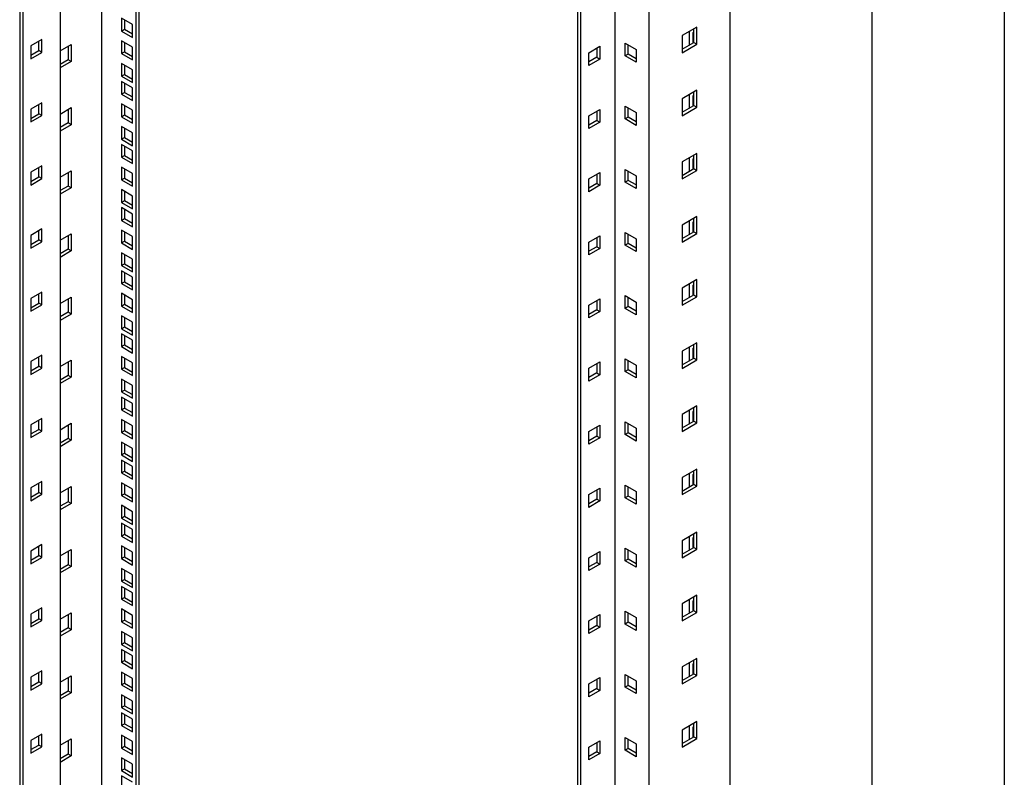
# Model space of a CAD drawing. Header units: millimetres. Extents: x 0 to 3353, y 0 to 2591.
# Tile 3 of 5: x 2786 to 3353, y 1310 to 1746. Entities that reach past the tile are written whole.
import ezdxf

# ---------------------------------------------------------------- set-up
doc = ezdxf.new("R2010")
doc.units = ezdxf.units.MM
doc.header["$LTSCALE"] = 12
doc.layers.add('TEXT', color=140, linetype='Continuous', lineweight=25)

msp = doc.modelspace()

# ---------------------------------------------------------------- linework, layer by layer
at = {"color": 7, "linetype": 'Continuous'}
msp.add_line((3352.83, 2590.83), (3352.83, 0.03), dxfattribs=at)
for p, q in [((2833.46, 2377.36), (2833.46, 842.27)), ((2853.26, 2365.93), (2853.26, 830.84)), ((2855.03, 2366.95), (2855.03, 831.86)), ((2809.77, 2341.24), (2809.77, 806.14)), ((2786.44, 2329.81), (2786.44, 794.71)), ((2788.2, 2328.79), (2788.2, 793.69)), ((3129.03, 619.79), (3129.03, 2154.89)), ((3195.14, 635.51), (3195.14, 2152.65)), ((3107.46, 609.39), (3107.46, 2144.48)), ((3109.23, 608.36), (3109.23, 2143.46)), ((3148.48, 608.57), (3148.48, 2143.67)), ((2844.95, 1746.85), (2844.95, 1739.5)), ((2851.31, 1743.18), (2844.95, 1746.85)), ((2846.72, 1745.83), (2846.72, 1740.52)), ((2844.95, 1739.5), (2846.72, 1740.52)), ((2844.95, 1739.5), (2851.31, 1735.83)), ((2846.72, 1740.52), (2851.31, 1737.87)), ((2851.31, 1735.83), (2851.31, 1743.18)), ((3176.05, 1741.74), (3167.57, 1736.84)), ((3171.81, 1731.53), (3171.81, 1739.29)), ((3174.29, 1732.96), (3174.29, 1740.72)), ((3176.05, 1731.94), (3176.05, 1741.74)), ((2799.16, 1734.56), (2792.8, 1730.89)), ((2797.4, 1728.24), (2797.4, 1733.54)), ((2799.16, 1727.22), (2799.16, 1734.56)), ((2844.95, 1733.87), (2844.95, 1726.52)), ((2851.31, 1730.19), (2844.95, 1733.87)), ((3167.57, 1736.84), (3167.57, 1727.04)), ((3174.29, 1738.25), (3173.75, 1738.55)), ((3173.75, 1738.55), (3173.75, 1732.65)), ((2792.8, 1730.89), (2792.8, 1723.54)), ((2792.8, 1725.58), (2797.4, 1728.24)), ((2799.16, 1727.22), (2797.4, 1728.24)), ((2809.77, 1728.07), (2816.14, 1731.74)), ((2814.37, 1730.72), (2814.37, 1722.96)), ((2816.14, 1731.74), (2816.14, 1721.94)), ((2844.95, 1726.52), (2846.72, 1727.54)), ((2846.72, 1732.85), (2846.72, 1727.54)), ((2846.72, 1727.54), (2851.31, 1724.89)), ((2851.31, 1722.85), (2851.31, 1730.19)), ((3113.83, 1727.04), (3120.19, 1730.72)), ((3118.42, 1729.7), (3118.42, 1724.39)), ((3120.19, 1730.72), (3120.19, 1723.37)), ((3134.69, 1725.21), (3134.69, 1732.56)), ((3134.69, 1732.56), (3141.05, 1728.88)), ((3136.45, 1726.23), (3136.45, 1731.54)), ((3141.05, 1728.88), (3141.05, 1721.53)), ((3167.57, 1729.08), (3174.29, 1732.96)), ((3167.57, 1727.04), (3176.05, 1731.94)), ((3174.29, 1732.96), (3176.05, 1731.94)), ((2792.8, 1723.54), (2799.16, 1727.22)), ((2814.37, 1722.96), (2809.77, 1720.31)), ((2816.14, 1721.94), (2809.77, 1718.27)), ((2816.14, 1721.94), (2814.37, 1722.96)), ((2844.95, 1726.52), (2851.31, 1722.85)), ((3113.83, 1719.69), (3113.83, 1727.04)), ((3118.42, 1724.39), (3113.83, 1721.73)), ((3120.19, 1723.37), (3113.83, 1719.69)), ((3118.42, 1724.39), (3120.19, 1723.37)), ((3136.45, 1726.23), (3134.69, 1725.21)), ((3141.05, 1721.53), (3134.69, 1725.21)), ((3141.05, 1723.57), (3136.45, 1726.23)), ((2844.95, 1720.89), (2844.95, 1713.54)), ((2851.31, 1717.21), (2844.95, 1720.89)), ((2846.72, 1719.86), (2846.72, 1714.56)), ((2851.31, 1709.86), (2851.31, 1717.21)), ((2844.95, 1713.54), (2846.72, 1714.56)), ((2844.95, 1713.54), (2851.31, 1709.86)), ((2844.95, 1710.56), (2844.95, 1703.21)), ((2851.31, 1706.88), (2844.95, 1710.56)), ((2846.72, 1714.56), (2851.31, 1711.9)), ((2846.72, 1709.54), (2846.72, 1704.23)), ((2851.31, 1699.53), (2851.31, 1706.88)), ((3176.05, 1705.44), (3167.57, 1700.54)), ((3176.05, 1695.64), (3176.05, 1705.44)), ((2844.95, 1703.21), (2846.72, 1704.23)), ((2844.95, 1703.21), (2851.31, 1699.53)), ((2846.72, 1704.23), (2851.31, 1701.57)), ((3167.57, 1700.54), (3167.57, 1690.75)), ((3171.81, 1695.24), (3171.81, 1702.99)), ((3174.29, 1701.95), (3173.75, 1702.26)), ((3173.75, 1702.26), (3173.75, 1696.36)), ((3174.29, 1696.66), (3174.29, 1704.42)), ((2799.16, 1698.27), (2792.8, 1694.59)), ((2792.8, 1694.59), (2792.8, 1687.25)), ((2797.4, 1691.94), (2797.4, 1697.25)), ((2799.16, 1690.92), (2799.16, 1698.27)), ((2809.77, 1691.77), (2816.14, 1695.45)), ((2814.37, 1694.43), (2814.37, 1686.67)), ((2816.14, 1695.45), (2816.14, 1685.65)), ((2844.95, 1697.57), (2844.95, 1690.22)), ((2851.31, 1693.9), (2844.95, 1697.57)), ((2846.72, 1696.55), (2846.72, 1691.24)), ((2851.31, 1686.55), (2851.31, 1693.9)), ((3113.83, 1690.75), (3120.19, 1694.42)), ((3120.19, 1694.42), (3120.19, 1687.07)), ((3134.69, 1688.91), (3134.69, 1696.26)), ((3134.69, 1696.26), (3141.05, 1692.59)), ((3136.45, 1689.93), (3136.45, 1695.24)), ((3167.57, 1692.79), (3174.29, 1696.66)), ((3167.57, 1690.75), (3176.05, 1695.64)), ((3174.29, 1696.66), (3176.05, 1695.64)), ((2792.8, 1689.29), (2797.4, 1691.94)), ((2792.8, 1687.25), (2799.16, 1690.92)), ((2799.16, 1690.92), (2797.4, 1691.94)), ((2844.95, 1690.22), (2846.72, 1691.24)), ((2844.95, 1690.22), (2851.31, 1686.55)), ((2846.72, 1691.24), (2851.31, 1688.59)), ((3113.83, 1683.4), (3113.83, 1690.75)), ((3118.42, 1688.09), (3113.83, 1685.44)), ((3118.42, 1693.4), (3118.42, 1688.09)), ((3118.42, 1688.09), (3120.19, 1687.07)), ((3136.45, 1689.93), (3134.69, 1688.91)), ((3141.05, 1685.24), (3134.69, 1688.91)), ((3141.05, 1687.28), (3136.45, 1689.93)), ((3141.05, 1692.59), (3141.05, 1685.24)), ((2814.37, 1686.67), (2809.77, 1684.02)), ((2816.14, 1685.65), (2809.77, 1681.97)), ((2816.14, 1685.65), (2814.37, 1686.67)), ((2844.95, 1684.59), (2844.95, 1677.24)), ((2851.31, 1680.92), (2844.95, 1684.59)), ((2846.72, 1683.57), (2846.72, 1678.26)), ((3120.19, 1687.07), (3113.83, 1683.4)), ((2844.95, 1677.24), (2846.72, 1678.26)), ((2844.95, 1677.24), (2851.31, 1673.57)), ((2846.72, 1678.26), (2851.31, 1675.61)), ((2851.31, 1673.57), (2851.31, 1680.92)), ((2844.95, 1674.26), (2844.95, 1666.91)), ((2851.31, 1670.59), (2844.95, 1674.26)), ((2846.72, 1673.24), (2846.72, 1667.93)), ((2844.95, 1666.91), (2846.72, 1667.93)), ((2844.95, 1666.91), (2851.31, 1663.24)), ((2846.72, 1667.93), (2851.31, 1665.28)), ((2851.31, 1663.24), (2851.31, 1670.59)), ((3176.05, 1669.15), (3167.57, 1664.25)), ((3171.81, 1658.94), (3171.81, 1666.7)), ((3174.29, 1665.66), (3173.75, 1665.96)), ((3173.75, 1665.96), (3173.75, 1660.06)), ((3174.29, 1660.37), (3174.29, 1668.13)), ((3176.05, 1659.35), (3176.05, 1669.15)), ((2799.16, 1661.97), (2792.8, 1658.3)), ((2797.4, 1655.65), (2797.4, 1660.95)), ((2799.16, 1654.62), (2799.16, 1661.97)), ((2844.95, 1661.28), (2844.95, 1653.93)), ((2851.31, 1657.6), (2844.95, 1661.28)), ((2846.72, 1660.26), (2846.72, 1654.95)), ((3134.69, 1652.62), (3134.69, 1659.97)), ((3134.69, 1659.97), (3141.05, 1656.29)), ((3167.57, 1664.25), (3167.57, 1654.45)), ((3167.57, 1656.49), (3174.29, 1660.37)), ((3174.29, 1660.37), (3176.05, 1659.35)), ((2792.8, 1658.3), (2792.8, 1650.95)), ((2792.8, 1652.99), (2797.4, 1655.65)), ((2792.8, 1650.95), (2799.16, 1654.62)), ((2799.16, 1654.62), (2797.4, 1655.65)), ((2809.77, 1655.48), (2816.14, 1659.15)), ((2814.37, 1658.13), (2814.37, 1650.37)), ((2816.14, 1659.15), (2816.14, 1649.35)), ((2844.95, 1653.93), (2846.72, 1654.95)), ((2844.95, 1653.93), (2851.31, 1650.26)), ((2846.72, 1654.95), (2851.31, 1652.3)), ((2851.31, 1650.26), (2851.31, 1657.6)), ((3113.83, 1654.45), (3120.19, 1658.13)), ((3113.83, 1647.1), (3113.83, 1654.45)), ((3118.42, 1657.1), (3118.42, 1651.8)), ((3120.19, 1658.13), (3120.19, 1650.78)), ((3136.45, 1653.64), (3136.45, 1658.95)), ((3141.05, 1656.29), (3141.05, 1648.94)), ((3167.57, 1654.45), (3176.05, 1659.35)), ((2814.37, 1650.37), (2809.77, 1647.72)), ((2816.14, 1649.35), (2809.77, 1645.68)), ((2816.14, 1649.35), (2814.37, 1650.37)), ((2844.95, 1648.29), (2844.95, 1640.95)), ((2851.31, 1644.62), (2844.95, 1648.29)), ((3118.42, 1651.8), (3113.83, 1649.14)), ((3120.19, 1650.78), (3113.83, 1647.1)), ((3118.42, 1651.8), (3120.19, 1650.78)), ((3136.45, 1653.64), (3134.69, 1652.62)), ((3141.05, 1648.94), (3134.69, 1652.62)), ((3141.05, 1650.98), (3136.45, 1653.64)), ((2846.72, 1647.27), (2846.72, 1641.97)), ((2851.31, 1637.27), (2851.31, 1644.62)), ((2844.95, 1640.95), (2846.72, 1641.97)), ((2844.95, 1640.95), (2851.31, 1637.27)), ((2844.95, 1637.97), (2844.95, 1630.62)), ((2851.31, 1634.29), (2844.95, 1637.97)), ((2846.72, 1641.97), (2851.31, 1639.31)), ((2846.72, 1636.95), (2846.72, 1631.64)), ((2844.95, 1630.62), (2846.72, 1631.64)), ((2846.72, 1631.64), (2851.31, 1628.98)), ((2851.31, 1626.94), (2851.31, 1634.29)), ((3176.05, 1632.85), (3167.57, 1627.95)), ((3174.29, 1624.07), (3174.29, 1631.83)), ((3176.05, 1623.05), (3176.05, 1632.85)), ((2799.16, 1625.68), (2792.8, 1622)), ((2799.16, 1618.33), (2799.16, 1625.68)), ((2844.95, 1630.62), (2851.31, 1626.94)), ((3167.57, 1627.95), (3167.57, 1618.15)), ((3171.81, 1622.64), (3171.81, 1630.4)), ((3174.29, 1629.36), (3173.75, 1629.67)), ((3173.75, 1629.67), (3173.75, 1623.77)), ((2792.8, 1622), (2792.8, 1614.66)), ((2797.4, 1619.35), (2797.4, 1624.66)), ((2809.77, 1619.18), (2816.14, 1622.86)), ((2814.37, 1621.84), (2814.37, 1614.08)), ((2816.14, 1622.86), (2816.14, 1613.06)), ((2844.95, 1624.98), (2844.95, 1617.63)), ((2851.31, 1621.31), (2844.95, 1624.98)), ((2846.72, 1623.96), (2846.72, 1618.65)), ((2851.31, 1613.96), (2851.31, 1621.31)), ((3113.83, 1618.16), (3120.19, 1621.83)), ((3118.42, 1620.81), (3118.42, 1615.5)), ((3120.19, 1621.83), (3120.19, 1614.48)), ((3134.69, 1616.32), (3134.69, 1623.67)), ((3134.69, 1623.67), (3141.05, 1620)), ((3136.45, 1617.34), (3136.45, 1622.65)), ((3141.05, 1620), (3141.05, 1612.65)), ((3167.57, 1620.2), (3174.29, 1624.07)), ((3167.57, 1618.15), (3176.05, 1623.05)), ((3174.29, 1624.07), (3176.05, 1623.05)), ((2792.8, 1616.7), (2797.4, 1619.35)), ((2792.8, 1614.66), (2799.16, 1618.33)), ((2799.16, 1618.33), (2797.4, 1619.35)), ((2844.95, 1617.63), (2846.72, 1618.65)), ((2844.95, 1617.63), (2851.31, 1613.96)), ((2846.72, 1618.65), (2851.31, 1616)), ((3113.83, 1610.81), (3113.83, 1618.16)), ((3118.42, 1615.5), (3113.83, 1612.85)), ((3120.19, 1614.48), (3113.83, 1610.81)), ((3118.42, 1615.5), (3120.19, 1614.48)), ((3136.45, 1617.34), (3134.69, 1616.32)), ((3141.05, 1612.65), (3134.69, 1616.32)), ((3141.05, 1614.69), (3136.45, 1617.34)), ((2814.37, 1614.08), (2809.77, 1611.42)), ((2816.14, 1613.06), (2809.77, 1609.38)), ((2816.14, 1613.06), (2814.37, 1614.08)), ((2844.95, 1612), (2844.95, 1604.65)), ((2851.31, 1608.33), (2844.95, 1612)), ((2846.72, 1610.98), (2846.72, 1605.67)), ((2844.95, 1604.65), (2846.72, 1605.67)), ((2844.95, 1604.65), (2851.31, 1600.98)), ((2846.72, 1605.67), (2851.31, 1603.02)), ((2851.31, 1600.98), (2851.31, 1608.33)), ((2844.95, 1601.67), (2844.95, 1594.32)), ((2851.31, 1598), (2844.95, 1601.67)), ((2846.72, 1600.65), (2846.72, 1595.34)), ((2851.31, 1590.65), (2851.31, 1598)), ((2844.95, 1594.32), (2846.72, 1595.34)), ((2844.95, 1594.32), (2851.31, 1590.65)), ((2846.72, 1595.34), (2851.31, 1592.69)), ((3176.05, 1596.56), (3167.57, 1591.66)), ((3167.57, 1591.66), (3167.57, 1581.86)), ((3171.81, 1586.35), (3171.81, 1594.11)), ((3174.29, 1593.07), (3173.75, 1593.37)), ((3173.75, 1593.37), (3173.75, 1587.47)), ((3174.29, 1587.78), (3174.29, 1595.54)), ((3176.05, 1586.76), (3176.05, 1596.56)), ((2799.16, 1589.38), (2792.8, 1585.71)), ((2797.4, 1583.05), (2797.4, 1588.36)), ((2799.16, 1582.03), (2799.16, 1589.38)), ((2809.77, 1582.9), (2816.14, 1586.57)), ((2816.14, 1586.57), (2816.14, 1576.77)), ((2844.95, 1588.69), (2844.95, 1581.34)), ((2851.31, 1585.01), (2844.95, 1588.69)), ((2846.72, 1587.67), (2846.72, 1582.36)), ((3134.69, 1580.03), (3134.69, 1587.38)), ((3134.69, 1587.38), (3141.05, 1583.7)), ((3136.45, 1581.05), (3136.45, 1586.36)), ((3167.57, 1583.9), (3174.29, 1587.78)), ((3167.57, 1581.86), (3176.05, 1586.76)), ((3174.29, 1587.78), (3176.05, 1586.76)), ((2792.8, 1585.71), (2792.8, 1578.36)), ((2792.8, 1580.4), (2797.4, 1583.05)), ((2792.8, 1578.36), (2799.16, 1582.03)), ((2799.16, 1582.03), (2797.4, 1583.05)), ((2814.37, 1585.55), (2814.37, 1577.79)), ((2844.95, 1581.34), (2846.72, 1582.36)), ((2844.95, 1581.34), (2851.31, 1577.66)), ((2846.72, 1582.36), (2851.31, 1579.71)), ((2851.31, 1577.66), (2851.31, 1585.01)), ((3113.83, 1581.86), (3120.19, 1585.53)), ((3113.83, 1574.51), (3113.83, 1581.86)), ((3118.42, 1584.51), (3118.42, 1579.21)), ((3120.19, 1585.53), (3120.19, 1578.19)), ((3136.45, 1581.05), (3134.69, 1580.03)), ((3141.05, 1578.39), (3136.45, 1581.05)), ((3141.05, 1583.7), (3141.05, 1576.35)), ((2814.37, 1577.79), (2809.77, 1575.14)), ((2816.14, 1576.77), (2809.77, 1573.1)), ((2816.14, 1576.77), (2814.37, 1577.79)), ((2844.95, 1575.7), (2844.95, 1568.36)), ((2851.31, 1572.03), (2844.95, 1575.7)), ((2846.72, 1574.68), (2846.72, 1569.38)), ((3118.42, 1579.21), (3113.83, 1576.55)), ((3120.19, 1578.19), (3113.83, 1574.51)), ((3118.42, 1579.21), (3120.19, 1578.19)), ((3141.05, 1576.35), (3134.69, 1580.03)), ((2844.95, 1568.36), (2846.72, 1569.38)), ((2846.72, 1569.38), (2851.31, 1566.72)), ((2851.31, 1564.68), (2851.31, 1572.03)), ((2844.95, 1568.36), (2851.31, 1564.68)), ((2844.95, 1565.38), (2844.95, 1558.03)), ((2851.31, 1561.7), (2844.95, 1565.38)), ((2846.72, 1564.35), (2846.72, 1559.05)), ((2844.95, 1558.03), (2846.72, 1559.05)), ((2844.95, 1558.03), (2851.31, 1554.35)), ((2846.72, 1559.05), (2851.31, 1556.39)), ((2851.31, 1554.35), (2851.31, 1561.7)), ((3176.05, 1560.26), (3167.57, 1555.36)), ((3171.81, 1550.05), (3171.81, 1557.81)), ((3174.29, 1551.48), (3174.29, 1559.24)), ((3176.05, 1550.46), (3176.05, 1560.26)), ((2799.16, 1553.1), (2792.8, 1549.42)), ((2797.4, 1546.77), (2797.4, 1552.08)), ((2799.16, 1545.75), (2799.16, 1553.1)), ((2844.95, 1552.39), (2844.95, 1545.04)), ((2851.31, 1548.72), (2844.95, 1552.39)), ((3167.57, 1555.36), (3167.57, 1545.56)), ((3174.29, 1556.77), (3173.75, 1557.08)), ((3173.75, 1557.08), (3173.75, 1551.18)), ((2792.8, 1549.42), (2792.8, 1542.07)), ((2792.8, 1544.11), (2797.4, 1546.77)), ((2799.16, 1545.75), (2797.4, 1546.77)), ((2809.77, 1546.6), (2816.14, 1550.27)), ((2814.37, 1549.25), (2814.37, 1541.5)), ((2816.14, 1550.27), (2816.14, 1540.48)), ((2846.72, 1551.37), (2846.72, 1546.06)), ((2851.31, 1541.37), (2851.31, 1548.72)), ((3113.83, 1545.57), (3120.19, 1549.24)), ((3118.42, 1548.22), (3118.42, 1542.91)), ((3120.19, 1549.24), (3120.19, 1541.89)), ((3134.69, 1543.73), (3134.69, 1551.08)), ((3134.69, 1551.08), (3141.05, 1547.41)), ((3136.45, 1544.75), (3136.45, 1550.06)), ((3141.05, 1547.41), (3141.05, 1540.06)), ((3167.57, 1547.61), (3174.29, 1551.48)), ((3167.57, 1545.56), (3176.05, 1550.46)), ((3174.29, 1551.48), (3176.05, 1550.46)), ((2792.8, 1542.07), (2799.16, 1545.75)), ((2814.37, 1541.5), (2809.77, 1538.84)), ((2816.14, 1540.48), (2814.37, 1541.5)), ((2844.95, 1545.04), (2846.72, 1546.06)), ((2844.95, 1545.04), (2851.31, 1541.37)), ((2846.72, 1546.06), (2851.31, 1543.41)), ((3113.83, 1538.22), (3113.83, 1545.57)), ((3118.42, 1542.91), (3113.83, 1540.26)), ((3120.19, 1541.89), (3113.83, 1538.22)), ((3118.42, 1542.91), (3120.19, 1541.89)), ((3136.45, 1544.75), (3134.69, 1543.73)), ((3141.05, 1540.06), (3134.69, 1543.73)), ((3141.05, 1542.1), (3136.45, 1544.75)), ((2816.14, 1540.48), (2809.77, 1536.8)), ((2844.95, 1539.41), (2844.95, 1532.06)), ((2851.31, 1535.74), (2844.95, 1539.41)), ((2846.72, 1538.39), (2846.72, 1533.08)), ((2851.31, 1528.39), (2851.31, 1535.74)), ((2844.95, 1532.06), (2846.72, 1533.08)), ((2844.95, 1532.06), (2851.31, 1528.39)), ((2846.72, 1533.08), (2851.31, 1530.43)), ((2844.95, 1529.08), (2844.95, 1521.73)), ((2851.31, 1525.41), (2844.95, 1529.08)), ((2846.72, 1528.06), (2846.72, 1522.75)), ((2851.31, 1518.06), (2851.31, 1525.41)), ((3176.05, 1523.97), (3167.57, 1519.07)), ((3176.05, 1514.17), (3176.05, 1523.97)), ((2844.95, 1521.73), (2846.72, 1522.75)), ((2844.95, 1521.73), (2851.31, 1518.06)), ((2846.72, 1522.75), (2851.31, 1520.1)), ((3167.57, 1519.07), (3167.57, 1509.27)), ((3171.81, 1513.76), (3171.81, 1521.52)), ((3174.29, 1520.48), (3173.75, 1520.78)), ((3173.75, 1520.78), (3173.75, 1514.88)), ((3174.29, 1515.19), (3174.29, 1522.95)), ((2799.16, 1516.8), (2792.8, 1513.13)), ((2792.8, 1513.13), (2792.8, 1505.78)), ((2797.4, 1510.47), (2797.4, 1515.78)), ((2799.16, 1509.45), (2799.16, 1516.8)), ((2809.77, 1510.3), (2816.14, 1513.98)), ((2814.37, 1512.96), (2814.37, 1505.2)), ((2816.14, 1513.98), (2816.14, 1504.18)), ((2844.95, 1516.1), (2844.95, 1508.75)), ((2851.31, 1512.42), (2844.95, 1516.1)), ((2846.72, 1515.08), (2846.72, 1509.77)), ((2851.31, 1505.07), (2851.31, 1512.42)), ((3113.83, 1509.27), (3120.19, 1512.94)), ((3120.19, 1512.94), (3120.19, 1505.6)), ((3134.69, 1507.44), (3134.69, 1514.79)), ((3134.69, 1514.79), (3141.05, 1511.11)), ((3136.45, 1508.46), (3136.45, 1513.76)), ((3167.57, 1511.31), (3174.29, 1515.19)), ((3167.57, 1509.27), (3176.05, 1514.17)), ((3174.29, 1515.19), (3176.05, 1514.17)), ((2792.8, 1507.82), (2797.4, 1510.47)), ((2792.8, 1505.78), (2799.16, 1509.45)), ((2799.16, 1509.45), (2797.4, 1510.47)), ((2844.95, 1508.75), (2846.72, 1509.77)), ((2844.95, 1508.75), (2851.31, 1505.07)), ((2846.72, 1509.77), (2851.31, 1507.12)), ((3113.83, 1501.92), (3113.83, 1509.27)), ((3118.42, 1506.62), (3113.83, 1503.96)), ((3118.42, 1511.92), (3118.42, 1506.62)), ((3118.42, 1506.62), (3120.19, 1505.6)), ((3136.45, 1508.46), (3134.69, 1507.44)), ((3141.05, 1503.76), (3134.69, 1507.44)), ((3141.05, 1505.8), (3136.45, 1508.46)), ((3141.05, 1511.11), (3141.05, 1503.76)), ((2814.37, 1505.2), (2809.77, 1502.55)), ((2816.14, 1504.18), (2809.77, 1500.51)), ((2816.14, 1504.18), (2814.37, 1505.2)), ((2844.95, 1503.11), (2844.95, 1495.76)), ((2851.31, 1499.44), (2844.95, 1503.11)), ((2846.72, 1502.09), (2846.72, 1496.79)), ((3120.19, 1505.6), (3113.83, 1501.92)), ((2844.95, 1495.76), (2846.72, 1496.79)), ((2844.95, 1495.76), (2851.31, 1492.09)), ((2846.72, 1496.79), (2851.31, 1494.13)), ((2851.31, 1492.09), (2851.31, 1499.44)), ((2844.95, 1492.78), (2844.95, 1485.44)), ((2851.31, 1489.11), (2844.95, 1492.78)), ((2846.72, 1491.76), (2846.72, 1486.46)), ((2844.95, 1485.44), (2846.72, 1486.46)), ((2844.95, 1485.44), (2851.31, 1481.76)), ((2846.72, 1486.46), (2851.31, 1483.8)), ((2851.31, 1481.76), (2851.31, 1489.11)), ((3176.05, 1487.67), (3167.57, 1482.77)), ((3171.81, 1477.46), (3171.81, 1485.22)), ((3174.29, 1484.18), (3173.75, 1484.49)), ((3173.75, 1484.49), (3173.75, 1478.59)), ((3174.29, 1478.89), (3174.29, 1486.65)), ((3176.05, 1477.87), (3176.05, 1487.67)), ((2799.16, 1480.51), (2792.8, 1476.83)), ((2797.4, 1474.18), (2797.4, 1479.49)), ((2799.16, 1473.16), (2799.16, 1480.51)), ((2844.95, 1479.8), (2844.95, 1472.45)), ((2851.31, 1476.13), (2844.95, 1479.8)), ((2846.72, 1478.78), (2846.72, 1473.47)), ((3134.69, 1471.14), (3134.69, 1478.49)), ((3134.69, 1478.49), (3141.05, 1474.82)), ((3167.57, 1482.77), (3167.57, 1472.97)), ((3167.57, 1475.01), (3174.29, 1478.89)), ((3174.29, 1478.89), (3176.05, 1477.87)), ((2792.8, 1476.83), (2792.8, 1469.48)), ((2792.8, 1471.52), (2797.4, 1474.18)), ((2792.8, 1469.48), (2799.16, 1473.16)), ((2799.16, 1473.16), (2797.4, 1474.18)), ((2809.77, 1474.01), (2816.14, 1477.68)), ((2814.37, 1476.66), (2814.37, 1468.91)), ((2816.14, 1477.68), (2816.14, 1467.88)), ((2844.95, 1472.45), (2846.72, 1473.47)), ((2846.72, 1473.47), (2851.31, 1470.82)), ((2851.31, 1468.78), (2851.31, 1476.13)), ((3113.83, 1472.98), (3120.19, 1476.65)), ((3113.83, 1465.63), (3113.83, 1472.98)), ((3118.42, 1475.63), (3118.42, 1470.32)), ((3120.19, 1476.65), (3120.19, 1469.3)), ((3136.45, 1472.16), (3136.45, 1477.47)), ((3141.05, 1474.82), (3141.05, 1467.47)), ((3167.57, 1472.97), (3176.05, 1477.87)), ((2814.37, 1468.91), (2809.77, 1466.25)), ((2816.14, 1467.88), (2809.77, 1464.21)), ((2816.14, 1467.88), (2814.37, 1468.91)), ((2844.95, 1472.45), (2851.31, 1468.78)), ((3118.42, 1470.32), (3113.83, 1467.67)), ((3120.19, 1469.3), (3113.83, 1465.63)), ((3118.42, 1470.32), (3120.19, 1469.3)), ((3136.45, 1472.16), (3134.69, 1471.14)), ((3141.05, 1467.47), (3134.69, 1471.14)), ((3141.05, 1469.51), (3136.45, 1472.16)), ((2844.95, 1466.82), (2844.95, 1459.47)), ((2851.31, 1463.14), (2844.95, 1466.82)), ((2846.72, 1465.8), (2846.72, 1460.49)), ((2851.31, 1455.8), (2851.31, 1463.14)), ((2844.95, 1459.47), (2846.72, 1460.49)), ((2844.95, 1459.47), (2851.31, 1455.8)), ((2844.95, 1456.49), (2844.95, 1449.14)), ((2851.31, 1452.82), (2844.95, 1456.49)), ((2846.72, 1460.49), (2851.31, 1457.84)), ((2844.95, 1449.14), (2846.72, 1450.16)), ((2846.72, 1455.47), (2846.72, 1450.16)), ((2846.72, 1450.16), (2851.31, 1447.51)), ((2851.31, 1445.47), (2851.31, 1452.82)), ((3176.05, 1451.38), (3167.57, 1446.48)), ((3174.29, 1442.6), (3174.29, 1450.35)), ((3176.05, 1441.58), (3176.05, 1451.38)), ((2844.95, 1449.14), (2851.31, 1445.47)), ((3167.57, 1446.48), (3167.57, 1436.68)), ((3171.81, 1441.17), (3171.81, 1448.93)), ((3174.29, 1447.89), (3173.75, 1448.19)), ((3173.75, 1448.19), (3173.75, 1442.29)), ((2799.16, 1444.21), (2792.8, 1440.54)), ((2792.8, 1440.54), (2792.8, 1433.19)), ((2797.4, 1437.88), (2797.4, 1443.19)), ((2799.16, 1436.86), (2799.16, 1444.21)), ((2809.77, 1437.71), (2816.14, 1441.39)), ((2814.37, 1440.37), (2814.37, 1432.61)), ((2816.14, 1441.39), (2816.14, 1431.59)), ((2844.95, 1443.51), (2844.95, 1436.16)), ((2851.31, 1439.83), (2844.95, 1443.51)), ((2846.72, 1442.49), (2846.72, 1437.18)), ((2851.31, 1432.48), (2851.31, 1439.83)), ((3113.83, 1436.68), (3120.19, 1440.35)), ((3118.42, 1439.33), (3118.42, 1434.03)), ((3120.19, 1440.35), (3120.19, 1433)), ((3134.69, 1434.85), (3134.69, 1442.19)), ((3134.69, 1442.19), (3141.05, 1438.52)), ((3136.45, 1435.87), (3136.45, 1441.17)), ((3167.57, 1438.72), (3174.29, 1442.6)), ((3167.57, 1436.68), (3176.05, 1441.58)), ((3174.29, 1442.6), (3176.05, 1441.58)), ((2792.8, 1435.23), (2797.4, 1437.88)), ((2792.8, 1433.19), (2799.16, 1436.86)), ((2799.16, 1436.86), (2797.4, 1437.88)), ((2844.95, 1436.16), (2846.72, 1437.18)), ((2844.95, 1436.16), (2851.31, 1432.48)), ((2846.72, 1437.18), (2851.31, 1434.52)), ((3113.83, 1429.33), (3113.83, 1436.68)), ((3118.42, 1434.03), (3113.83, 1431.37)), ((3120.19, 1433), (3113.83, 1429.33)), ((3118.42, 1434.03), (3120.19, 1433)), ((3136.45, 1435.87), (3134.69, 1434.85)), ((3141.05, 1431.17), (3134.69, 1434.85)), ((3141.05, 1433.21), (3136.45, 1435.87)), ((3141.05, 1438.52), (3141.05, 1431.17)), ((2814.37, 1432.61), (2809.77, 1429.96)), ((2816.14, 1431.59), (2809.77, 1427.92)), ((2816.14, 1431.59), (2814.37, 1432.61)), ((2844.95, 1430.52), (2844.95, 1423.17)), ((2851.31, 1426.85), (2844.95, 1430.52)), ((2846.72, 1429.5), (2846.72, 1424.19)), ((2844.95, 1423.17), (2846.72, 1424.19)), ((2844.95, 1423.17), (2851.31, 1419.5)), ((2846.72, 1424.19), (2851.31, 1421.54)), ((2851.31, 1419.5), (2851.31, 1426.85)), ((2844.95, 1420.19), (2844.95, 1412.85)), ((2851.31, 1416.52), (2844.95, 1420.19)), ((2846.72, 1419.17), (2846.72, 1413.87)), ((2851.31, 1409.17), (2851.31, 1416.52)), ((2844.95, 1412.85), (2846.72, 1413.87)), ((2844.95, 1412.85), (2851.31, 1409.17)), ((2846.72, 1413.87), (2851.31, 1411.21)), ((3176.05, 1415.08), (3167.57, 1410.18)), ((3171.81, 1404.87), (3171.81, 1412.63)), ((3174.29, 1411.59), (3173.75, 1411.9)), ((3173.75, 1411.9), (3173.75, 1406)), ((3174.29, 1406.3), (3174.29, 1414.06)), ((3176.05, 1405.28), (3176.05, 1415.08)), ((2799.16, 1407.92), (2792.8, 1404.24)), ((2797.4, 1401.59), (2797.4, 1406.89)), ((2799.16, 1400.57), (2799.16, 1407.92)), ((2809.77, 1401.42), (2816.14, 1405.09)), ((2816.14, 1405.09), (2816.14, 1395.29)), ((2844.95, 1407.21), (2844.95, 1399.86)), ((2851.31, 1403.54), (2844.95, 1407.21)), ((2846.72, 1406.19), (2846.72, 1400.88)), ((3134.69, 1398.55), (3134.69, 1405.9)), ((3134.69, 1405.9), (3141.05, 1402.23)), ((3136.45, 1399.57), (3136.45, 1404.88)), ((3167.57, 1410.18), (3167.57, 1400.38)), ((3167.57, 1402.42), (3174.29, 1406.3)), ((3167.57, 1400.38), (3176.05, 1405.28)), ((3174.29, 1406.3), (3176.05, 1405.28)), ((2792.8, 1404.24), (2792.8, 1396.89)), ((2792.8, 1398.93), (2797.4, 1401.59)), ((2792.8, 1396.89), (2799.16, 1400.57)), ((2799.16, 1400.57), (2797.4, 1401.59)), ((2814.37, 1404.07), (2814.37, 1396.31)), ((2844.95, 1399.86), (2846.72, 1400.88)), ((2844.95, 1399.86), (2851.31, 1396.19)), ((2846.72, 1400.88), (2851.31, 1398.23)), ((2851.31, 1396.19), (2851.31, 1403.54)), ((3113.83, 1400.38), (3120.19, 1404.06)), ((3113.83, 1393.04), (3113.83, 1400.38)), ((3118.42, 1403.04), (3118.42, 1397.73)), ((3120.19, 1404.06), (3120.19, 1396.71)), ((3136.45, 1399.57), (3134.69, 1398.55)), ((3141.05, 1396.92), (3136.45, 1399.57)), ((3141.05, 1402.23), (3141.05, 1394.88)), ((2814.37, 1396.31), (2809.77, 1393.66)), ((2816.14, 1395.29), (2809.77, 1391.62)), ((2816.14, 1395.29), (2814.37, 1396.31)), ((2844.95, 1394.23), (2844.95, 1386.88)), ((2851.31, 1390.55), (2844.95, 1394.23)), ((3118.42, 1397.73), (3113.83, 1395.08)), ((3120.19, 1396.71), (3113.83, 1393.04)), ((3118.42, 1397.73), (3120.19, 1396.71)), ((3141.05, 1394.88), (3134.69, 1398.55)), ((2844.95, 1386.88), (2846.72, 1387.9)), ((2846.72, 1393.21), (2846.72, 1387.9)), ((2846.72, 1387.9), (2851.31, 1385.25)), ((2851.31, 1383.21), (2851.31, 1390.55)), ((2844.95, 1386.88), (2851.31, 1383.21)), ((2844.95, 1383.9), (2844.95, 1376.55)), ((2851.31, 1380.23), (2844.95, 1383.9)), ((2846.72, 1382.88), (2846.72, 1377.57)), ((2844.95, 1376.55), (2846.72, 1377.57)), ((2844.95, 1376.55), (2851.31, 1372.88)), ((2846.72, 1377.57), (2851.31, 1374.92)), ((2851.31, 1372.88), (2851.31, 1380.23)), ((3176.05, 1378.79), (3167.57, 1373.89)), ((3171.81, 1368.59), (3171.81, 1376.34)), ((3174.29, 1370.02), (3174.29, 1377.77)), ((3176.05, 1368.99), (3176.05, 1378.79)), ((2799.16, 1371.62), (2792.8, 1367.95)), ((2799.16, 1364.27), (2799.16, 1371.62)), ((2844.95, 1370.92), (2844.95, 1363.57)), ((2851.31, 1367.24), (2844.95, 1370.92)), ((3167.57, 1373.89), (3167.57, 1364.1)), ((3174.29, 1375.29), (3173.75, 1375.6)), ((3173.75, 1375.6), (3173.75, 1369.71)), ((2792.8, 1367.95), (2792.8, 1360.6)), ((2792.8, 1362.64), (2797.4, 1365.29)), ((2797.4, 1365.29), (2797.4, 1370.6)), ((2799.16, 1364.27), (2797.4, 1365.29)), ((2809.77, 1365.12), (2816.14, 1368.8)), ((2814.37, 1367.78), (2814.37, 1360.02)), ((2816.14, 1368.8), (2816.14, 1359)), ((2846.72, 1369.9), (2846.72, 1364.59)), ((2851.31, 1359.89), (2851.31, 1367.24)), ((3113.83, 1364.1), (3120.19, 1367.77)), ((3118.42, 1366.75), (3118.42, 1361.44)), ((3120.19, 1367.77), (3120.19, 1360.42)), ((3134.69, 1362.26), (3134.69, 1369.6)), ((3134.69, 1369.6), (3141.05, 1365.93)), ((3136.45, 1363.28), (3136.45, 1368.58)), ((3141.05, 1365.93), (3141.05, 1358.58)), ((3167.57, 1366.14), (3174.29, 1370.02)), ((3167.57, 1364.1), (3176.05, 1368.99)), ((3174.29, 1370.02), (3176.05, 1368.99)), ((2792.8, 1360.6), (2799.16, 1364.27)), ((2814.37, 1360.02), (2809.77, 1357.37)), ((2816.14, 1359), (2814.37, 1360.02)), ((2844.95, 1363.57), (2846.72, 1364.59)), ((2844.95, 1363.57), (2851.31, 1359.89)), ((2846.72, 1364.59), (2851.31, 1361.93)), ((3113.83, 1356.75), (3113.83, 1364.1)), ((3118.42, 1361.44), (3113.83, 1358.79)), ((3120.19, 1360.42), (3113.83, 1356.75)), ((3118.42, 1361.44), (3120.19, 1360.42)), ((3136.45, 1363.28), (3134.69, 1362.26)), ((3141.05, 1358.58), (3134.69, 1362.26)), ((3141.05, 1360.62), (3136.45, 1363.28)), ((2816.14, 1359), (2809.77, 1355.33)), ((2844.95, 1357.93), (2844.95, 1350.58)), ((2851.31, 1354.26), (2844.95, 1357.93)), ((2846.72, 1356.91), (2846.72, 1351.6)), ((2851.31, 1346.91), (2851.31, 1354.26)), ((2844.95, 1350.58), (2846.72, 1351.6)), ((2844.95, 1350.58), (2851.31, 1346.91)), ((2846.72, 1351.6), (2851.31, 1348.95)), ((2844.95, 1347.6), (2844.95, 1340.25)), ((2851.31, 1343.93), (2844.95, 1347.6)), ((2846.72, 1346.58), (2846.72, 1341.28)), ((2851.31, 1336.58), (2851.31, 1343.93)), ((3176.05, 1342.5), (3167.57, 1337.6)), ((3176.05, 1332.7), (3176.05, 1342.5)), ((2844.95, 1340.25), (2846.72, 1341.28)), ((2844.95, 1340.25), (2851.31, 1336.58)), ((2846.72, 1341.28), (2851.31, 1338.62)), ((3167.57, 1337.6), (3167.57, 1327.8)), ((3171.81, 1332.29), (3171.81, 1340.05)), ((3174.29, 1339), (3173.75, 1339.31)), ((3173.75, 1339.31), (3173.75, 1333.41)), ((3174.29, 1333.72), (3174.29, 1341.48)), ((2799.16, 1335.32), (2792.8, 1331.65)), ((2792.8, 1331.65), (2792.8, 1324.3)), ((2797.4, 1329), (2797.4, 1334.3)), ((2799.16, 1327.98), (2799.16, 1335.32)), ((2809.77, 1328.83), (2816.14, 1332.5)), ((2814.37, 1331.48), (2814.37, 1323.72)), ((2816.14, 1332.5), (2816.14, 1322.7)), ((2844.95, 1334.62), (2844.95, 1327.27)), ((2851.31, 1330.95), (2844.95, 1334.62)), ((2846.72, 1333.6), (2846.72, 1328.29)), ((3113.83, 1327.8), (3120.19, 1331.48)), ((3120.19, 1331.48), (3120.19, 1324.13)), ((3134.69, 1325.96), (3134.69, 1333.31)), ((3134.69, 1333.31), (3141.05, 1329.64)), ((3136.45, 1326.98), (3136.45, 1332.29)), ((3167.57, 1329.84), (3174.29, 1333.72)), ((3167.57, 1327.8), (3176.05, 1332.7)), ((3174.29, 1333.72), (3176.05, 1332.7)), ((2792.8, 1326.34), (2797.4, 1329)), ((2792.8, 1324.3), (2799.16, 1327.98)), ((2799.16, 1327.98), (2797.4, 1329)), ((2844.95, 1327.27), (2846.72, 1328.29)), ((2844.95, 1327.27), (2851.31, 1323.6)), ((2846.72, 1328.29), (2851.31, 1325.64)), ((2851.31, 1323.6), (2851.31, 1330.95)), ((3113.83, 1320.45), (3113.83, 1327.8)), ((3118.42, 1330.46), (3118.42, 1325.15)), ((3136.45, 1326.98), (3134.69, 1325.96)), ((3141.05, 1322.29), (3134.69, 1325.96)), ((3141.05, 1324.33), (3136.45, 1326.98)), ((3141.05, 1329.64), (3141.05, 1322.29)), ((2814.37, 1323.72), (2809.77, 1321.07)), ((2816.14, 1322.7), (2809.77, 1319.03)), ((2816.14, 1322.7), (2814.37, 1323.72)), ((2844.95, 1321.64), (2844.95, 1314.29)), ((2851.31, 1317.96), (2844.95, 1321.64)), ((2846.72, 1320.62), (2846.72, 1315.31)), ((3118.42, 1325.15), (3113.83, 1322.49)), ((3120.19, 1324.13), (3113.83, 1320.45)), ((3118.42, 1325.15), (3120.19, 1324.13)), ((2844.95, 1314.29), (2846.72, 1315.31)), ((2844.95, 1314.29), (2851.31, 1310.61)), ((2846.72, 1315.31), (2851.31, 1312.66)), ((2851.31, 1310.61), (2851.31, 1317.96)), ((2844.95, 1311.31), (2844.95, 1303.96)), ((2851.31, 1307.63), (2844.95, 1311.31))]:
    msp.add_line(p, q)
at = {"layer": 'TEXT'}
msp.add_line((3276.6, 2514.6), (3276.6, 76.2), dxfattribs=at)

doc.saveas('drawing.dxf')
